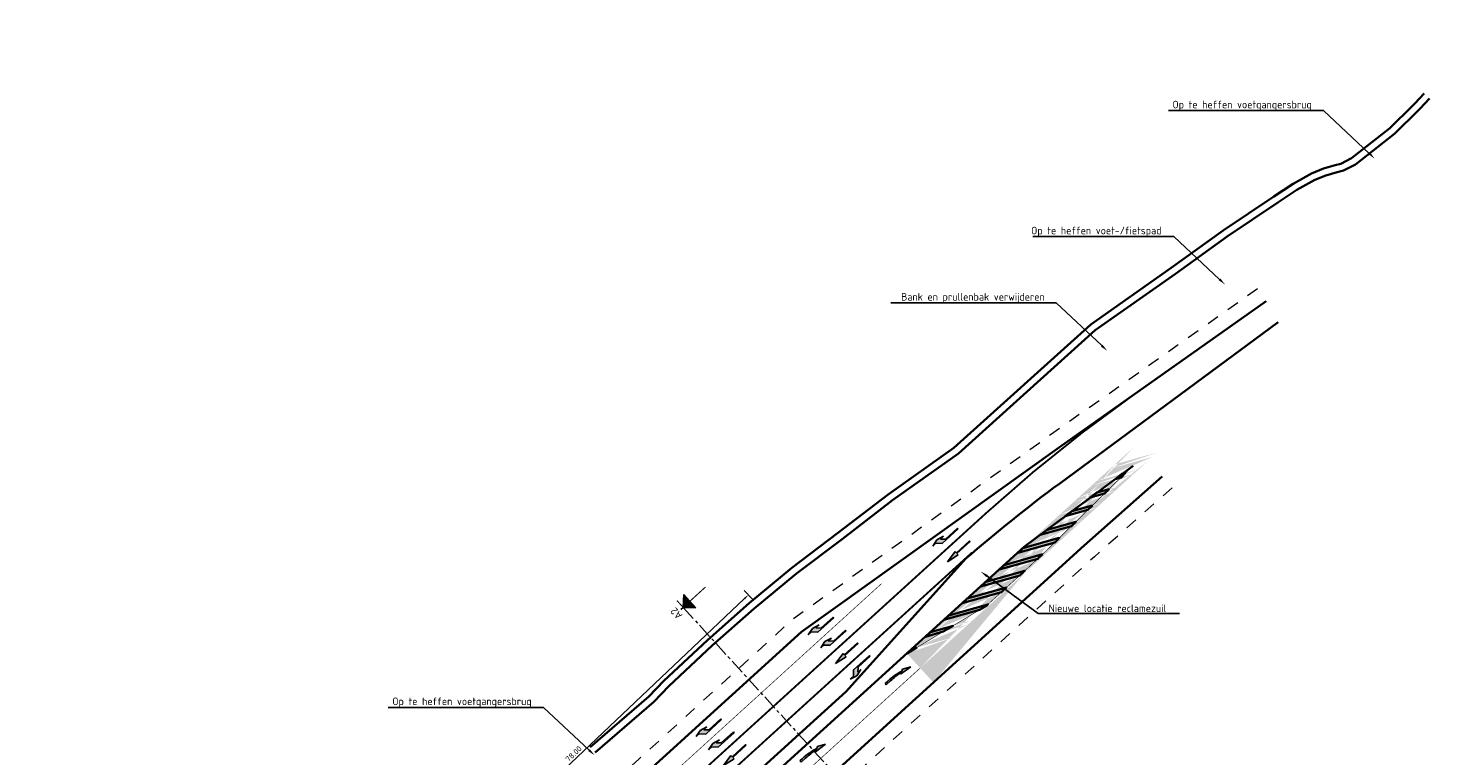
# Model space of a CAD drawing. Header units: metres. Extents: x 169570 to 170928, y 405716 to 407594.
# Tile 11 of 17: x 169882 to 170117, y 407037 to 407157. Entities that reach past the tile are written whole.
import ezdxf
from ezdxf import colors
from ezdxf.entities.mleader import LeaderData, LeaderLine
from ezdxf.enums import TextEntityAlignment as Align
from ezdxf.math import Vec2, Vec3

# ---------------------------------------------------------------- set-up
doc = ezdxf.new("R2010")
doc.units = ezdxf.units.M
for name, pattern in [('VW-1-3_STREEP', [4, 1, -3]), ('XX-CENTER', [8, 5, -1, 1, -1]), ('XX-HIDDEN', [4, 2, -2])]:
    doc.linetypes.add(name, pattern=pattern)
doc.layers.get('Defpoints').update_dxf_attribs({"color": 211})
for name, color, linetype, lineweight in [('N-WE-RI-ITR_RETENTIE_WADI_NATUURLIJK-G', 50, 'Continuous', 35), ('N-WE-VH-KANTVERHARDING-G', 210, 'Continuous', 35), ('N-WE-VW-MARKERING_LANGS_STREEP_13_10-G', 7, 'VW-1-3_STREEP', 13), ('N-WE-VW-MARKERING_LANGS_STREEP_13_30-G', 7, 'VW-1-3_STREEP', 25), ('N-WE-VW-MARKERING_LANGS_STREEP_DOORGETROKKEN_10-G', 7, 'Continuous', 13), ('N-WE-VW-MARKERING_PIJL-S-500', 7, 'Continuous', 25), ('N-WE-VW-MARKERING_VERDRIJFSTREEP-G', 7, 'Continuous', 35), ('N-WE-VW-MARKERING_VERDRIJFSTREEP-V-500', 7, 'Continuous', 18), ('X-XX-AL-M-500', 7, 'Continuous', 18), ('X-XX-AL-T25-500', 7, 'Continuous', 25), ('X-XX-AL-VERWIJZING-S-500', 7, 'Continuous', 25), ('X-XX-AL-VERWIJZING_DOORSNEDE-G', 7, 'XX-CENTER', 18)]:
    doc.layers.add(name, color=color, linetype=linetype, lineweight=lineweight)
doc.layers.add('N-WE-VW-OBSTAKELVRIJEZONE-G', color=140, linetype='XX-HIDDEN', lineweight=18, plot=False)
doc.styles.add('NLCS-ISO-M1000-T25', font='NLCS-ISO.ttf', dxfattribs={"height": 2.5})
doc.styles.add('NLCS-ISO-M500-T18', font='NLCS-ISO.ttf', dxfattribs={"height": 0.9})
doc.styles.add('NLCS-ISO-M500-T25', font='NLCS-ISO.ttf', dxfattribs={"height": 1.25})
doc.dimstyles.new('NLCS-M500-T18-PIJL_L2_H1', dxfattribs={"dimscale": 0.5, "dimtxt": 2.5, "dimasz": 1.8, "dimexe": 2, "dimexo": 2, "dimgap": 0.7, "dimtad": 1, "dimzin": 0, "dimdsep": 46, "dimtxsty": 'NLCS-ISO-M500-T18', "dimcen": 0, "dimdle": 2, "dimclrd": 256, "dimclre": 256, "dimclrt": 256, "dimadec": 1, "dimazin": 0, "dimtfac": 1, "dimtdec": 3, "dimtofl": 0, "dimtmove": 0, "dimatfit": 3, "dimfxl": 2, "dimfxlon": 1, "dimtfillclr": 256, "dimtolj": 1, "dimtzin": 0, "dimlwd": -1, "dimlwe": -1, "dimarcsym": 0})
doc.dimstyles.new('NLCS-M500-T25-PIJL_L2_H1', dxfattribs={"dimscale": 0.5, "dimtxt": 2.5, "dimasz": 2.5, "dimexe": 2, "dimexo": 2, "dimgap": 0.7, "dimtad": 1, "dimzin": 0, "dimdsep": 46, "dimtxsty": 'NLCS-ISO-M500-T25', "dimcen": 0, "dimdle": 2, "dimclrd": 256, "dimclre": 256, "dimclrt": 256, "dimadec": 1, "dimazin": 0, "dimtfac": 1, "dimtdec": 3, "dimtofl": 0, "dimtmove": 0, "dimatfit": 3, "dimfxl": 2, "dimfxlon": 1, "dimtfillclr": 256, "dimtolj": 1, "dimtzin": 0, "dimlwd": -1, "dimlwe": -1, "dimarcsym": 0})

# ---------------------------------------------------------------- blocks, each defined once
blk = doc.blocks.new('*D1077')
at = {"layer": 'Defpoints', "transparency": 16777216}
for p, q in [((170001.63, 407062.93), (170000.26, 407064.38)), ((169945, 407010.61), (170000.29, 407063.03)), ((169945.03, 407009.27), (169943.66, 407010.72))]:
    blk.add_line(p, q, dxfattribs=at)
at = {"layer": 'Defpoints', "color": 0, "transparency": 16777216}
for p in [(170000.95, 407063.65), (170007.96, 407056.26), (169951.35, 407002.6)]:
    blk.add_point(p, dxfattribs=at)
at = {"layer": 'Defpoints', "transparency": 16777216}
for points in [[(170000.19, 407063.14), (170000.4, 407062.92), (170000.95, 407063.65)], [(169944.89, 407010.72), (169945.1, 407010.5), (169944.34, 407009.99)]]:
    blk.add_solid(points, dxfattribs=at)
at = {"layer": 'Defpoints', "transparency": 16777216, "insert": (169972.09, 407037.4), "char_height": 0.9, "attachment_point": 5, "rotation": 43.4721, "style": 'NLCS-ISO-M500-T18'}
blk.add_mtext('\\A1;78.00', dxfattribs=at)
blk = doc.blocks.new('N-SVW-MARKERING_PIJL_VERDRIJF_RE_5.0')
h = blk.add_hatch(color=256)
h.paths.add_polyline_path([(5, -0.66), (2.92, -0.46), (3.27, -0.28, 0.004791), (2.89, -0.24), (4.15, -0.24)])
h.paths.add_polyline_path([(3.43, -0.2), (3.75, -0.04), (4.15, -0.24), (2.89, -0.24, 0.024122), (0.96, -0.15), (0, -0.15), (0, 0.15), (0.6, 0.15, -0.062013)])
for p, q in [((0, 0.15), (0.6, 0.15)), ((0, -0.15), (0, 0.15)), ((0, -0.15), (0.96, -0.15)), ((2.92, -0.46), (3.27, -0.28)), ((5, -0.66), (2.92, -0.46)), ((3.75, -0.04), (3.43, -0.2)), ((5, -0.66), (3.75, -0.04))]:
    blk.add_line(p, q)
for centre, radius, start, end in [((0.61, -11.39), 11.54, 75.8527, 90.0468), ((0.99, -20.17), 20.02, 83.4664, 90.0916)]:
    blk.add_arc(centre, radius, start, end)
blk = doc.blocks.new('N-SVW-MARKERING_PIJL_RA_5.0')
blk.add_hatch(color=256).paths.add_polyline_path([(3.3, -0.67), (2.6, -0.67), (3.8, -0.98), (5, -0.67), (4.3, -0.67), (3.55, 0.08), (0, 0.08), (0, -0.08), (2.7, -0.08)])
for p, q in [((0, 0.08), (3.55, 0.08)), ((0, 0.08), (0, -0.08)), ((3.55, 0.08), (4.3, -0.67)), ((0, -0.08), (2.7, -0.08)), ((2.6, -0.67), (3.3, -0.67)), ((3.8, -0.98), (2.6, -0.67)), ((2.7, -0.08), (3.3, -0.67)), ((5, -0.67), (3.8, -0.98)), ((4.3, -0.67), (5, -0.67))]:
    blk.add_line(p, q)
blk = doc.blocks.new('N-SVW-MARKERING_PIJL_RD_5.0')
blk.add_hatch(color=256).paths.add_polyline_path([(2.95, 0.375), (2.95, 0.075), (0, 0.075), (0, -0.075), (2.95, -0.075), (2.95, -0.375), (5, 0)])
for p, q in [((0, 0.075), (2.95, 0.075)), ((0, -0.075), (0, 0.075)), ((2.95, 0.375), (2.95, 0.075)), ((5, 0), (2.95, 0.375)), ((5, 0), (2.95, -0.375)), ((0, -0.075), (2.95, -0.075)), ((2.95, -0.075), (2.95, -0.375))]:
    blk.add_line(p, q)
blk = doc.blocks.new('N-SVW-MARKERING_PIJL_LA_5.0')
blk.add_hatch(color=256).paths.add_polyline_path([(3.3, 0.67), (2.7, 0.07), (0, 0.07), (0, -0.08), (3.55, -0.08), (4.3, 0.67), (5, 0.67), (3.8, 0.97), (2.6, 0.67)])
for p, q in [((0, 0.07), (2.7, 0.07)), ((0, -0.08), (0, 0.07)), ((3.8, 0.97), (2.6, 0.67)), ((2.6, 0.67), (3.3, 0.67)), ((2.7, 0.07), (3.3, 0.67)), ((3.55, -0.08), (4.3, 0.67)), ((5, 0.67), (3.8, 0.97)), ((4.3, 0.67), (5, 0.67)), ((0, -0.08), (3.55, -0.08))]:
    blk.add_line(p, q)
blk = doc.blocks.new('*D1021')
at = {"layer": 'Defpoints', "color": 0, "transparency": 16777216}
for p in [(169933.42, 407594.13), (169763.1, 407018.81)]:
    blk.add_point(p, dxfattribs=at)
at = {"layer": 'X-XX-AL-M-500', "transparency": 16777216}
blk.add_line((169759.31, 407006), (169762.74, 407017.61), dxfattribs=at)
blk.add_solid([(169762.54, 407017.67), (169762.94, 407017.55), (169763.1, 407018.81)], dxfattribs=at)
at = {"layer": 'X-XX-AL-M-500', "transparency": 16777216, "insert": (169759.38, 407009.67), "char_height": 1.25, "attachment_point": 5, "rotation": 73.5086, "style": 'NLCS-ISO-M500-T25'}
blk.add_mtext('\\A1;R=600.00', dxfattribs=at)
blk = doc.blocks.new('*U1195')
at = {"transparency": 33554687}
for points in [[(-57.19, 0.33), (-54.02, 3.15), (-51.2, -0.02)], [(36.76, -5.15), (39.93, -2.33), (42.75, -5.5)]]:
    blk.add_hatch(color=256, dxfattribs=at).paths.add_polyline_path(points)
for p, q in [((-57.19, 0.33), (-54.02, 3.15)), ((-51.2, -0.02), (-57.19, 0.33)), ((-54.02, 3.15), (-54.19, 0.16)), ((-54.02, 3.15), (-51.2, -0.02)), ((36.76, -5.15), (39.93, -2.33)), ((39.93, -2.33), (39.76, -5.33)), ((39.93, -2.33), (42.75, -5.5)), ((42.75, -5.5), (36.76, -5.15))]:
    blk.add_line(p, q, dxfattribs=at)
at = {"transparency": 33554687, "const_width": 0.35}
for points in [[(-57.01, 3.33), (-51.02, 2.98)], [(-54.02, 3.15), (-54.6, -6.83)], [(36.94, -2.16), (42.93, -2.51)], [(39.93, -2.33), (39.35, -12.31)]]:
    blk.add_lwpolyline(points, dxfattribs=at)
at = {"layer": 'Defpoints', "transparency": 33554687}
for points in [[(-54.02, 3.15), (-53.96, 4.15)], [(39.93, -2.33), (39.99, -1.33)]]:
    blk.add_lwpolyline(points, dxfattribs=at)
at = {"layer": 'X-XX-AL-VERWIJZING_DOORSNEDE-G', "transparency": 33554687}
blk.add_line((39.93, -2.33), (-54.02, 3.15), dxfattribs=at)
at = {"transparency": 33554687, "style": 'NLCS-ISO-M1000-T25'}
for tag, p in [('NUMMER1', (-53.96, 4.15)), ('NUMMER2', (39.99, -1.33))]:
    blk.add_attdef(tag, text='', height=2.5, rotation=356.6581, dxfattribs=at).set_placement(p, align=Align.BOTTOM_CENTER)

msp = doc.modelspace()

# ---------------------------------------------------------------- hatches: boundary and pattern name
at = {"layer": 'N-WE-VW-MARKERING_VERDRIJFSTREEP-V-500'}
h = msp.add_hatch(color=256, dxfattribs=at)
h.dxf.hatch_style = 1
h.paths.add_polyline_path([(170063.182, 407083.778), (170062.568, 407083.605), (170061.449, 407082.771), (170062.439, 407083.049)], flags=17)
edge = h.paths.add_edge_path()
edge.add_line((170061.423, 407085.196), (170068.418, 407087.166))
edge.add_line((170060.595, 407084.444), (170067.591, 407086.413))
edge.add_line((170058.376, 407082.425), (170065.372, 407084.395))
edge.add_line((170057.549, 407081.673), (170064.544, 407083.642))
edge.add_line((170055.33, 407079.654), (170062.325, 407081.624))
edge.add_line((170054.503, 407078.902), (170061.498, 407080.871))
edge.add_line((170052.284, 407076.883), (170059.279, 407078.853))
edge.add_line((170051.457, 407076.131), (170058.452, 407078.1))
edge.add_line((170049.238, 407074.112), (170056.233, 407076.082))
edge.add_line((170048.411, 407073.36), (170055.406, 407075.329))
edge.add_line((170046.191, 407071.341), (170053.187, 407073.311))
edge.add_line((170045.364, 407070.589), (170052.36, 407072.558))
edge.add_line((170043.145, 407068.57), (170050.14, 407070.54))
edge.add_line((170042.318, 407067.818), (170049.313, 407069.787))
edge.add_line((170040.099, 407065.799), (170047.094, 407067.769))
edge.add_line((170039.272, 407065.047), (170046.267, 407067.016))
edge.add_line((170037.053, 407063.028), (170044.048, 407064.998))
edge.add_line((170036.226, 407062.276), (170043.221, 407064.245))
edge.add_line((170034.006, 407060.257), (170041.002, 407062.227))
edge.add_line((170033.179, 407059.505), (170040.175, 407061.474))
edge.add_line((170030.96, 407057.486), (170037.955, 407059.456))
edge.add_line((170030.133, 407056.734), (170037.128, 407058.703))
edge.add_line((170027.914, 407054.715), (170034.909, 407056.685))
edge.add_line((170027.087, 407053.963), (170034.082, 407055.932))
edge.add_line((170027.087, 407053.963), (170064.671, 407088.151))
edge.add_line((170029.274, 407051.559), (170066.858, 407085.747))
edge.add_line((170027.087, 407053.963), (170040.202, 407061.837))
edge.add_line((170040.202, 407061.837), (170045.066, 407066.262))
edge.add_arc((169876.842, 407251.196), 250, 312.29113, 314.43317)
edge.add_line((170051.861, 407072.679), (170064.396, 407084.968))
edge.add_line((170027.087, 407053.963), (170031.461, 407049.155))
h = msp.add_hatch(color=256, dxfattribs=at)
h.dxf.hatch_style = 1
h.paths.add_polyline_path([(170060.444, 407081.094), (170058.446, 407080.532), (170057.327, 407079.697), (170059.701, 407080.365)], flags=17)
h = msp.add_hatch(color=256, dxfattribs=at)
h.dxf.hatch_style = 1
h.paths.add_polyline_path([(170057.706, 407078.41), (170054.324, 407077.458), (170053.205, 407076.623), (170056.963, 407077.681)], flags=17)
h = msp.add_hatch(color=256, dxfattribs=at)
h.dxf.hatch_style = 1
h.paths.add_polyline_path([(170054.225, 407074.997), (170054.969, 407075.726), (170050.203, 407074.384), (170049.083, 407073.549)], flags=17)
h = msp.add_hatch(color=256, dxfattribs=at)
h.dxf.hatch_style = 1
edge = h.paths.add_edge_path(flags=17)
edge.add_arc((169876.842, 407251.196), 250, 314.31305, 314.43317)
edge.add_line((170051.861, 407072.679), (170052.231, 407073.042))
edge.add_line((170052.231, 407073.042), (170046.191, 407071.341))
edge.add_line((170046.191, 407071.341), (170045.364, 407070.589))
edge.add_line((170045.364, 407070.589), (170051.486, 407072.313))
h = msp.add_hatch(color=256, dxfattribs=at)
h.dxf.hatch_style = 1
edge = h.paths.add_edge_path(flags=17)
edge.add_line((170049.448, 407070.345), (170043.145, 407068.57))
edge.add_line((170043.145, 407068.57), (170042.318, 407067.818))
edge.add_line((170042.318, 407067.818), (170048.671, 407069.607))
edge.add_arc((169876.842, 407251.196), 250, 313.4181, 313.66369)
h = msp.add_hatch(color=256, dxfattribs=at)
h.dxf.hatch_style = 1
edge = h.paths.add_edge_path(flags=17)
edge.add_arc((169876.842, 407251.196), 250, 312.49569, 312.749)
edge.add_line((170046.539, 407067.612), (170040.099, 407065.799))
edge.add_line((170040.099, 407065.799), (170039.272, 407065.047))
edge.add_line((170039.272, 407065.047), (170045.726, 407066.864))
h = msp.add_hatch(color=256, dxfattribs=at)
h.dxf.hatch_style = 1
h.paths.add_polyline_path([(170042.683, 407064.094), (170043.51, 407064.846), (170037.053, 407063.028), (170036.226, 407062.276)], flags=17)
h = msp.add_hatch(color=256, dxfattribs=at)
h.dxf.hatch_style = 1
h.paths.add_polyline_path([(170039.088, 407061.169), (170040.202, 407061.837), (170040.464, 407062.075), (170034.006, 407060.257), (170033.179, 407059.505)], flags=17)
h = msp.add_hatch(color=256, dxfattribs=at)
h.dxf.hatch_style = 1
h.paths.add_polyline_path([(170033.088, 407057.566), (170034.717, 407058.544), (170030.96, 407057.486), (170030.133, 407056.734)], flags=17)
h = msp.add_hatch(color=256, dxfattribs=at)
h.dxf.hatch_style = 1
h.paths.add_polyline_path([(170028.716, 407054.941), (170027.914, 407054.715), (170027.087, 407053.963)], flags=17)

# ---------------------------------------------------------------- linework, layer by layer
at = {"layer": 'N-WE-RI-ITR_RETENTIE_WADI_NATUURLIJK-G', "flags": 128}
msp.add_lwpolyline([(169923.457, 407002.078, -0.0013391), (169924.941, 407001.262, 0.4438752), (169926.231, 407001.535), (169927.746, 407004.283, 0.4137562), (169927.355, 407005.64, 0.0013329), (169925.855, 407006.466, 0.0688558), (169843.72, 407038.133, 0.4155866), (169842.517, 407037.383), (169841.845, 407034.459, 0.4128289), (169842.591, 407033.262, -0.0688509), (169923.44, 407002.087)], format="xyb", dxfattribs=at)
at = {"layer": 'N-WE-VH-KANTVERHARDING-G', "transparency": 33554687}
for points in [[(169974.848, 407038.504), (169984.489, 407046.854), (169986.966, 407049.432), (169994.157, 407056.156), (170001.055, 407062.244), (170008.112, 407068.123), (170015.651, 407073.803), (170023.987, 407080.219), (170034.833, 407087.915), (170057.414, 407108.278), (170070.688, 407117.627), (170079.267, 407123.798), (170087.604, 407129.441), (170090.825, 407131.527), (170093.857, 407133.234), (170095.799, 407134.04), (170097.768, 407134.589), (170098.689, 407134.846), (170100.442, 407135.747), (170106.79, 407140.725), (170110.58, 407144.471), (170110.889, 407144.796), (170112.427, 407146.415)], [(169975.633, 407037.597), (169985.316, 407045.983), (169987.809, 407048.577), (169994.964, 407055.268), (170001.836, 407061.333), (170008.858, 407067.182), (170016.378, 407072.848), (170024.7, 407079.254), (170035.585, 407086.977), (170058.164, 407107.338), (170071.384, 407116.649), (170079.954, 407122.814), (170088.267, 407128.44), (170091.446, 407130.5), (170094.383, 407132.153), (170096.192, 407132.904), (170098.09, 407133.433), (170099.129, 407133.723), (170101.092, 407134.732), (170107.585, 407139.823), (170111.437, 407143.631), (170111.759, 407143.969), (170113.297, 407145.589)]]:
    msp.add_lwpolyline(points, dxfattribs=at)
for points in [[(170086.383, 407112.127), (170052.254, 407088.022), (170009.687, 407057.534), (169986.818, 407036.731, 0.0221174), (169951.571, 407002.177, -0.3002325), (169924.796, 406995.727, -0.0326216), (169912.853, 407000.949, 0.0887802), (169808.473, 407033.274, -0.0065902), (169800.903, 407034.313), (169771.396, 407037.296, -0.0146343), (169754.927, 407042.035)], [(170064.396, 407084.968), (170046.505, 407071.626), (169996.437, 407026.082, 0.0267232), (169955.327, 406985.038, -0.0223473), (169953.76, 406983.446, -0.9544027), (169952.334, 406984.845, -0.0277033), (169995.03, 407027.641), (170017.065, 407047.685), (170036.818, 407069.624, -0.0198459), (170052.292, 407082.038), (170088.356, 407108.687)], [(170926.575, 406581.806), (170887.469, 406578.37), (170799.743, 406570.471, -0.0096401), (170761.282, 406567.754, 0.0092271), (170724.333, 406565.175), (170550.431, 406549.806, -0.0641672), (170449.192, 406553.859, -0.2021406), (170119.561, 406763.785), (170046.322, 406869.741), (170041.947, 406877.651), (170036.042, 406888.017), (170028.505, 406900.55, 0.0237481), (169997.132, 406937.482, 0.0316107), (169968.599, 406964.379, -0.3804456), (169965.599, 406984.093, -0.0516776), (169978.551, 407000.132, -0.0142753), (170000.794, 407021.259), (170056.355, 407071.799), (170069.178, 407083.196)]]:
    msp.add_lwpolyline(points, format="xyb", dxfattribs=at)
at = {"layer": 'N-WE-VW-MARKERING_LANGS_STREEP_13_10-G', "ltscale": 2, "transparency": 33554687, "const_width": 0.1, "flags": 128}
msp.add_lwpolyline([(169930.313, 406986.95, 0.2146321), (169949.138, 406995.113, -0.0251966), (169988.829, 407034.505), (170022.89, 407065.489)], format="xyb", dxfattribs=at)
at = {"layer": 'N-WE-VW-MARKERING_LANGS_STREEP_13_10-G', "ltscale": 2, "const_width": 0.1, "flags": 128}
msp.add_lwpolyline([(170029.274, 407051.559), (169998.616, 407023.671, 0.0266777), (169964.674, 406990.176, 0.0337281), (169958.387, 406982.262, -0.0873459), (169952.303, 406976.087)], format="xyb", dxfattribs=at)
at = {"layer": 'N-WE-VW-MARKERING_LANGS_STREEP_13_30-G', "ltscale": 2, "const_width": 0.3, "flags": 128}
for points in [[(170064.247, 407096.493, 0.0308048), (170040.25, 407077.224), (169990.84, 407032.279, 0.0174198), (169963.12, 407005.611, 0.0174198)], [(170037.826, 407070.626), (169993.019, 407029.867, 0.0173949), (169965.499, 407003.396, 0.0173949)]]:
    msp.add_lwpolyline(points, format="xyb", dxfattribs=at)
at = {"layer": 'N-WE-VW-MARKERING_LANGS_STREEP_DOORGETROKKEN_10-G', "transparency": 33554687, "const_width": 0.1, "flags": 128}
msp.add_lwpolyline([(170027.087, 407053.963), (170040.202, 407061.837), (170045.066, 407066.262, 0.0093467), (170051.861, 407072.679), (170064.396, 407084.968)], format="xyb", dxfattribs=at)
at = {"layer": 'N-WE-VW-MARKERING_VERDRIJFSTREEP-G', "flags": 128}
for points in [[(170063.182, 407083.778), (170062.568, 407083.605), (170061.449, 407082.771), (170062.439, 407083.049)], [(170060.444, 407081.094), (170058.446, 407080.532), (170057.327, 407079.697), (170059.701, 407080.365)], [(170057.706, 407078.41), (170054.324, 407077.458), (170053.205, 407076.623), (170056.963, 407077.681)], [(170054.225, 407074.997), (170054.969, 407075.726), (170050.203, 407074.384), (170049.083, 407073.549)], [(170042.683, 407064.094), (170043.51, 407064.846), (170037.053, 407063.028), (170036.226, 407062.276)], [(170039.088, 407061.169), (170040.202, 407061.837), (170040.464, 407062.075), (170034.006, 407060.257), (170033.179, 407059.505)], [(170033.088, 407057.566), (170034.717, 407058.544), (170030.96, 407057.486), (170030.133, 407056.734)], [(170028.716, 407054.941), (170027.914, 407054.715), (170027.087, 407053.963)]]:
    msp.add_lwpolyline(points, close=True, dxfattribs=at)
for points in [[(170051.486, 407072.313, 0.0005241), (170051.861, 407072.679), (170052.231, 407073.042), (170046.191, 407071.341), (170045.364, 407070.589)], [(170049.448, 407070.345), (170043.145, 407068.57), (170042.318, 407067.818), (170048.671, 407069.607, 0.0010715)], [(170045.726, 407066.864, 0.0011053), (170046.539, 407067.612), (170040.099, 407065.799), (170039.272, 407065.047)]]:
    msp.add_lwpolyline(points, format="xyb", close=True, dxfattribs=at)
at = {"layer": 'N-WE-VW-OBSTAKELVRIJEZONE-G', "transparency": 33554687, "flags": 128}
for points in [[(170084.941, 407114.169), (170050.805, 407090.059), (170008.112, 407059.481), (169985.142, 407038.586, 0.0221136), (169949.744, 407003.883, -0.1876485), (169935.045, 406996.805, -0.1876485)], [(170070.839, 407081.327), (170058.026, 407069.94), (170002.47, 407019.404, 0.0142794), (169980.324, 406998.369, 0.0525686), (169967.508, 406982.44, 0.2314095), (169966.218, 406971.534, -0.0367059), (170000.09, 406940.248, -0.023862), (170031.856, 406902.837), (170039.537, 406890.063), (170045.479, 406879.634), (170049.768, 406871.877), (170122.892, 406766.088, 0.2021406), (170449.87, 406557.852, 0.0641672), (170550.074, 406553.84), (170723.976, 406569.209, -0.0092271), (170761.074, 406571.799, 0.0096401), (170799.38, 406574.504), (170887.11, 406582.404), (170926.22, 406585.841)]]:
    msp.add_lwpolyline(points, format="xyb", dxfattribs=at)

# ---------------------------------------------------------------- block references
at = {"layer": 'N-WE-VW-MARKERING_PIJL-S-500'}
for name, p, rotation in [('N-SVW-MARKERING_PIJL_RA_5.0', (170035.494, 407074.588), 222.4244408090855), ('N-SVW-MARKERING_PIJL_RD_5.0', (170037.472, 407072.5), 222.5553360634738), ('N-SVW-MARKERING_PIJL_RA_5.0', (170014.954, 407059.926), 222.422742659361), ('N-SVW-MARKERING_PIJL_RA_5.0', (170017.001, 407057.765), 222.4244408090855), ('N-SVW-MARKERING_PIJL_RD_5.0', (170018.978, 407055.678), 222.5553360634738), ('N-SVW-MARKERING_PIJL_LA_5.0', (170020.973, 407053.572), 222.420392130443), ('N-SVW-MARKERING_PIJL_VERDRIJF_RE_5.0', (170023.581, 407048.901), 42.29113072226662), ('N-SVW-MARKERING_PIJL_RA_5.0', (169996.461, 407043.103), 222.422742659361), ('N-SVW-MARKERING_PIJL_RA_5.0', (169998.507, 407040.943), 222.4244408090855), ('N-SVW-MARKERING_PIJL_RD_5.0', (170000.485, 407038.855), 222.5553360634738), ('N-SVW-MARKERING_PIJL_VERDRIJF_RE_5.0', (170009.526, 407036.116), 42.29113072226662)]:
    msp.add_blockref(name, p, dxfattribs=dict(at, rotation=rotation))
at = {"layer": 'X-XX-AL-VERWIJZING-S-500', "xscale": 0.4999999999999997, "yscale": 0.4999999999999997, "zscale": 0.4999999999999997, "rotation": 135.6330410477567}
msp.add_blockref('*U1195', (170003.618, 407046.782), dxfattribs=at).add_auto_attribs({'NUMMER2': 'A2', 'NUMMER1': 'A2'})

# ---------------------------------------------------------------- dimensions: what is measured, and where the dimension line sits
at = {"layer": 'Defpoints'}
dim = msp.add_aligned_dim(p1=(169951.354, 407002.596), p2=(170007.956, 407056.257), distance=10.19, dimstyle='NLCS-M500-T18-PIJL_L2_H1', dxfattribs=at)
dim.commit()
dim.dimension.update_dxf_attribs({"geometry": '*D1077', "text_midpoint": (169972.094, 407037.402)})
at = {"layer": 'X-XX-AL-M-500'}
dim = msp.add_radius_dim(center=(169933.422, 407594.126), mpoint=(169763.099, 407018.809), dimstyle='NLCS-M500-T25-PIJL_L2_H1', override={"dimpost": 'R=<>'}, dxfattribs=at)
dim.commit()
dim.dimension.update_dxf_attribs({"geometry": '*D1021', "text_midpoint": (169760.311, 407009.391), "dimtype": 164})

# ---------------------------------------------------------------- leaders
at = {"layer": 'X-XX-AL-T25-500'}
ml = msp.add_multileader_mtext('Standard', dxfattribs=at)
ml.set_content('Op te heffen voetgangersbrug', color=256, style='NLCS-ISO-M500-T25')
ml.set_leader_properties(color=256, linetype='ByLayer', lineweight=-1)
ml.build(insert=Vec2(0, 0))
ml.multileader.update_dxf_attribs({"text_left_attachment_type": 5, "text_right_attachment_type": 5, "dogleg_length": 1.25, "arrow_head_size": 1.25})
ctx = ml.context
ctx.base_point, ctx.char_height, ctx.arrow_head_size, ctx.landing_gap_size, ctx.plane_origin = Vec3(170070.451, 407143.612), 1.25, 1.25, 0.45, Vec3(170100.006, 407134.4)
ctx.left_attachment, ctx.right_attachment = 5, 5
notes = []
notes.append((ctx, [(0, (1, 1, 0), (170095.851, 407143.612), (-1, 0), 1.25, [(0, [(170104.274, 407135.694)], 0, [])])]))
ctx.mtext.insert, ctx.mtext.flow_direction = Vec3(170070.901, 407145.237), 5
ml = msp.add_multileader_mtext('Standard', dxfattribs=at)
ml.set_content('Op te heffen voet-/fietspad', color=256, style='NLCS-ISO-M500-T25')
ml.set_leader_properties(color=256, linetype='ByLayer', lineweight=-1)
ml.build(insert=Vec2(0, 0))
ml.multileader.update_dxf_attribs({"text_left_attachment_type": 5, "text_right_attachment_type": 5, "dogleg_length": 1.25, "arrow_head_size": 1.25})
ctx = ml.context
ctx.base_point, ctx.char_height, ctx.arrow_head_size, ctx.landing_gap_size, ctx.plane_origin = Vec3(170047.132, 407122.805), 1.25, 1.25, 0.45, Vec3(170075.312, 407113.593)
ctx.left_attachment, ctx.right_attachment = 5, 5
notes.append((ctx, [(0, (1, 1, 0), (170071.157, 407122.805), (-1, 0), 1.25, [(0, [(170079.58, 407114.887)], 0, [])])]))
ctx.mtext.insert, ctx.mtext.flow_direction = Vec3(170047.582, 407124.43), 5
at = {"layer": 'X-XX-AL-T25-500', "transparency": 33554687}
ml = msp.add_multileader_mtext('Standard', dxfattribs=at)
ml.set_content('Bank en prullenbak verwijderen', color=256, style='NLCS-ISO-M500-T25')
ml.set_leader_properties(color=256, linetype='ByLayer', lineweight=-1)
ml.build(insert=Vec2(0, 0))
ml.multileader.update_dxf_attribs({"text_left_attachment_type": 5, "text_right_attachment_type": 5, "dogleg_length": 1.25, "arrow_head_size": 1.25})
ctx = ml.context
ctx.base_point, ctx.char_height, ctx.arrow_head_size, ctx.landing_gap_size, ctx.plane_origin = Vec3(170025.693, 407111.856), 1.25, 1.25, 0.45, Vec3(170055.873, 407102.645)
ctx.left_attachment, ctx.right_attachment = 5, 5
notes.append((ctx, [(0, (1, 1, 0), (170051.718, 407111.856), (-1, 0), 1.25, [(0, [(170060.141, 407103.939)], 0, [])])]))
ctx.mtext.insert, ctx.mtext.flow_direction = Vec3(170026.143, 407113.481), 5
ml = msp.add_multileader_mtext('Standard', dxfattribs=at)
ml.set_content('Nieuwe locatie reclamezuil', color=256, style='NLCS-ISO-M500-T25')
ml.set_leader_properties(color=256, linetype='ByLayer', lineweight=-1)
ml.build(insert=Vec2(0, 0))
ml.multileader.update_dxf_attribs({"text_left_attachment_type": 5, "text_right_attachment_type": 5, "dogleg_length": 1.25, "arrow_head_size": 1.25})
ctx = ml.context
ctx.base_point, ctx.char_height, ctx.arrow_head_size, ctx.landing_gap_size, ctx.plane_origin = Vec3(170050.017, 407060.547), 1.25, 1.25, 0.45, Vec3(170072.822, 407051.336)
ctx.left_attachment, ctx.right_attachment = 5, 5
notes.append((ctx, [(1, (1, 1, 0), (170048.767, 407060.547), (1, 0), 1.25, [(0, [(170039.287, 407067.496)], 0, [])])]))
ctx.mtext.insert, ctx.mtext.flow_direction = Vec3(170050.467, 407062.047), 5
at = {"layer": 'X-XX-AL-T25-500'}
ml = msp.add_multileader_mtext('Standard', dxfattribs=at)
ml.set_content('Op te heffen voetgangersbrug', color=256, style='NLCS-ISO-M500-T25')
ml.set_leader_properties(color=256, linetype='ByLayer', lineweight=-1)
ml.build(insert=Vec2(0, 0))
ml.multileader.update_dxf_attribs({"text_left_attachment_type": 5, "text_right_attachment_type": 5, "dogleg_length": 1.25, "arrow_head_size": 1.25})
ctx = ml.context
ctx.base_point, ctx.char_height, ctx.arrow_head_size, ctx.landing_gap_size, ctx.plane_origin = Vec3(169941.728, 407045.065), 1.25, 1.25, 0.45, Vec3(169971.283, 407035.854)
ctx.left_attachment, ctx.right_attachment = 5, 5
notes.append((ctx, [(0, (1, 1, 0), (169967.128, 407045.065), (-1, 0), 1.25, [(0, [(169975.55, 407037.148)], 0, [])])]))
ctx.mtext.insert, ctx.mtext.flow_direction = Vec3(169942.178, 407046.69), 5
for ctx, leaders in notes:
    for number, flags, end, landing, length, lines in leaders:
        leader = LeaderData()
        leader.index, (leader.has_last_leader_line, leader.has_dogleg_vector, leader.attachment_direction) = number, flags
        leader.last_leader_point, leader.dogleg_vector, leader.dogleg_length = Vec3(end), Vec3(landing), length
        for number, points, colour, breaks in lines:
            line = LeaderLine()
            line.index, line.vertices, line.color, line.breaks = number, Vec3.list(points), colors.encode_raw_color(colour), breaks
            leader.lines.append(line)
        ctx.leaders.append(leader)

doc.saveas('drawing.dxf')
